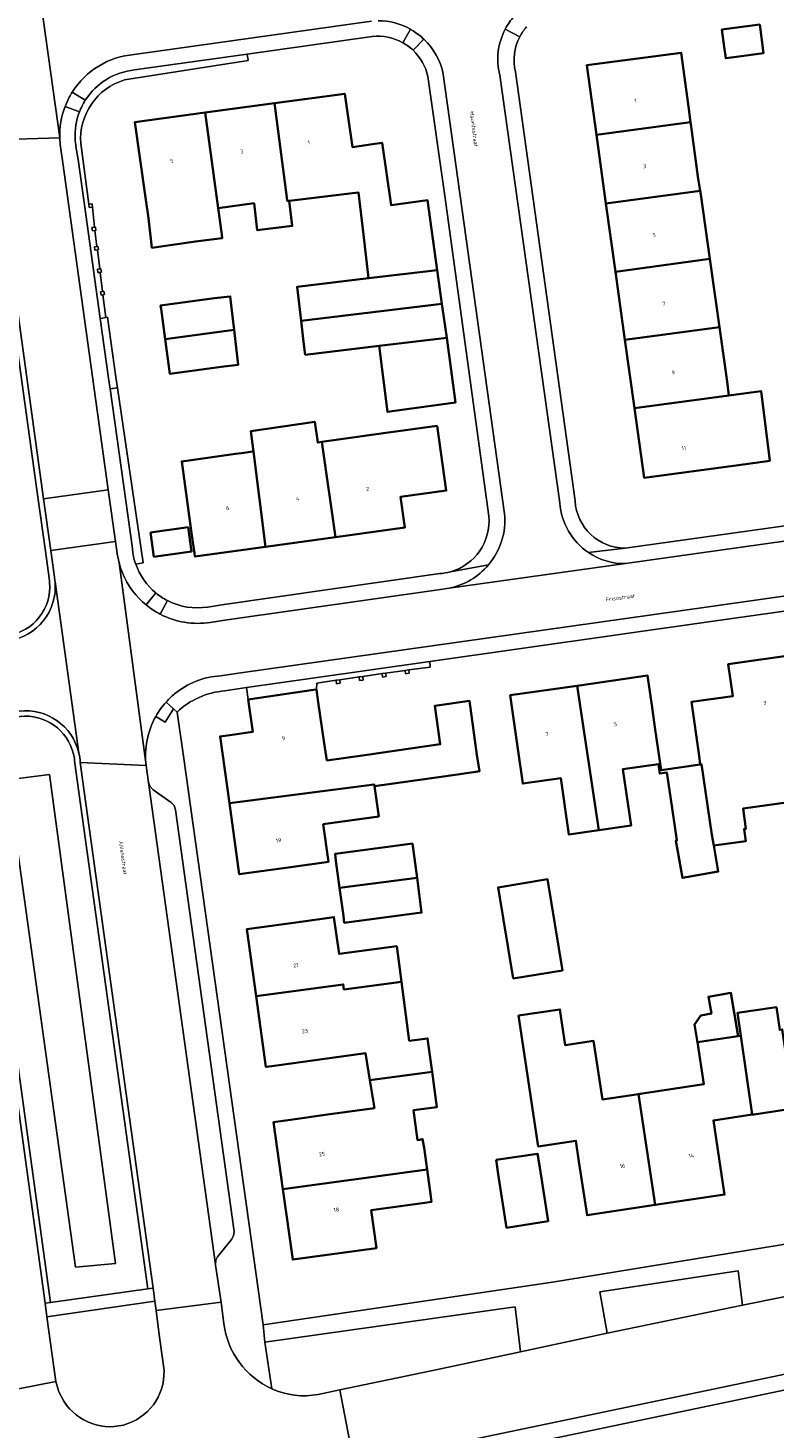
# Model space of a CAD drawing. Header units: metres. Extents: x 201541 to 204988, y 387833 to 394342.
# Tile 161 of 214: x 203416 to 203484, y 391738 to 391866. Entities that reach past the tile are written whole.
import ezdxf
from ezdxf.enums import TextEntityAlignment as Align

# ---------------------------------------------------------------- set-up
doc = ezdxf.new("R2010")
doc.units = ezdxf.units.M
doc.layers.get('Defpoints').update_dxf_attribs({"lineweight": 25})
for name, color, linetype, lineweight in [('B-WE-GR-BEPLANTING_CULTUUR_BODEMBEDEKKER-GV', 90, 'Continuous', 18), ('B-WE-GR-GROENVOORZIENING-GV', 80, 'Continuous', 18), ('B-WE-IE-TERREINAFSCHEIDING_KUNSTMATIG_MUUR-G', 90, 'IE-TERREINAFSCHEIDING-KUNSTMATIG-DICHT', 18), ('B-WE-IE-TERREINAFSCHEIDING_KUNSTMATIG_MUUR-GV', 90, 'Continuous', 18), ('B-WE-OG-BEBOUWING-GV', 7, 'Continuous', 35), ('B-WE-OG-BEBOUWING-T18', 10, 'Continuous', 18), ('B-WE-OG-TERREIN_CULTUURSCHEIDING-GV', 7, 'Continuous', 18), ('B-WE-OG-TERREIN_ERF-GV', 7, 'Continuous', 18), ('B-WE-VH-VERHARDING_ASFALT-GV', 252, 'Continuous', 18), ('B-WE-VH-VERHARDING_BETONSTRAATSTEEN-GV', 252, 'Continuous', 18), ('B-WE-VH-VERHARDING_HALFVERHARDING_GRIND-GV', 252, 'Continuous', 18), ('B-WE-VH-VERHARDING_OPEN-GV', 252, 'Continuous', 18), ('B-WE-VH-VERHARDING_TEGEL-GV', 252, 'Continuous', 18)]:
    doc.layers.add(name, color=color, linetype=linetype, lineweight=lineweight)
doc.styles.add('NLCS-ISO-M200-T18', font='NLCS-ISO.ttf', dxfattribs={"height": 0.36})
doc.linetypes.add('IE-TERREINAFSCHEIDING-KUNSTMATIG-DICHT', pattern='A,8,-1,[82,NLCS.SHX,S=0.75,R=90,X=0,Y=0],-1', length=10)

msp = doc.modelspace()

# ---------------------------------------------------------------- linework, layer by layer
at = {"layer": 'B-WE-GR-BEPLANTING_CULTUUR_BODEMBEDEKKER-GV'}
msp.add_lwpolyline([(203468.987, 391746.275), (203481.412, 391748.84), (203481.023, 391752.003), (203468.299, 391750.083)], close=True, dxfattribs=at)
for points in [[(203453.378, 391742.943), (203461.014, 391744.565), (203460.528, 391748.698), (203437.485, 391745.455), (203438.14, 391741.162)], [(203442.4, 391740.646), (203444.373, 391741.049), (203453.378, 391742.943)]]:
    msp.add_lwpolyline(points, dxfattribs=at)
msp.add_lwpolyline([(203438.14, 391741.162, 0.1586888), (203442.4, 391740.646)], format="xyb", dxfattribs=at)
at = {"layer": 'B-WE-GR-GROENVOORZIENING-GV'}
msp.add_lwpolyline([(203425.614, 391817.009), (203426.308, 391817.128), (203423.938, 391833.236), (203423.257, 391833.136), (203425.302, 391818.43)], dxfattribs=at)
for points in [[(203425.302, 391818.43, 0.021666), (203425.377, 391817.894)], [(203425.377, 391817.894, 0.037899), (203425.614, 391817.009)]]:
    msp.add_lwpolyline(points, format="xyb", dxfattribs=at)
at = {"layer": 'B-WE-IE-TERREINAFSCHEIDING_KUNSTMATIG_MUUR-G'}
for points in [[(203421.613, 391850.078), (203421.604, 391850.149), (203421.287, 391850.107)], [(203421.287, 391850.107), (203421.327, 391849.796), (203421.644, 391849.837)], [(203421.644, 391849.837), (203421.613, 391850.078)], [(203421.826, 391847.989), (203421.644, 391849.837)], [(203421.826, 391847.989), (203421.587, 391847.959)], [(203421.587, 391847.959), (203421.626, 391847.655), (203421.864, 391847.685)], [(203421.864, 391847.685), (203421.947, 391847.696), (203421.908, 391847.999), (203421.826, 391847.989)], [(203422.044, 391846.238), (203421.864, 391847.685)], [(203422.044, 391846.238), (203421.814, 391846.207)], [(203421.814, 391846.207), (203421.856, 391845.898), (203422.083, 391845.929)], [(203422.083, 391845.929), (203422.177, 391845.942), (203422.135, 391846.25), (203422.044, 391846.238)], [(203422.302, 391844.166), (203422.083, 391845.929)], [(203422.302, 391844.166), (203422.096, 391844.142)], [(203422.096, 391844.142), (203422.134, 391843.821), (203422.342, 391843.846)], [(203422.342, 391843.846), (203422.456, 391843.859), (203422.418, 391844.18), (203422.302, 391844.166)], [(203422.56, 391842.088), (203422.342, 391843.846)], [(203422.56, 391842.088), (203422.376, 391842.062)], [(203422.376, 391842.062), (203422.421, 391841.751), (203422.599, 391841.776)], [(203422.599, 391841.776), (203422.739, 391841.796), (203422.695, 391842.107), (203422.56, 391842.088)], [(203422.858, 391839.697), (203422.599, 391841.776)], [(203422.858, 391839.697), (203422.699, 391839.661)], [(203423.017, 391839.733), (203422.858, 391839.697)], [(203444.379, 391806.375), (203444.042, 391806.324)], [(203444.042, 391806.324), (203444.091, 391805.999), (203444.428, 391806.049), (203444.379, 391806.375)], [(203446.49, 391806.672), (203446.161, 391806.633)], [(203446.161, 391806.633), (203446.201, 391806.306), (203446.53, 391806.345), (203446.49, 391806.672)], [(203448.265, 391806.934), (203448.315, 391806.608), (203448.646, 391806.658), (203448.597, 391806.984)], [(203448.597, 391806.984), (203448.265, 391806.934)], [(203450.718, 391807.294), (203450.382, 391807.233)], [(203450.382, 391807.233), (203450.44, 391806.909), (203450.777, 391806.97), (203450.718, 391807.294)]]:
    msp.add_lwpolyline(points, dxfattribs=at)
at = {"layer": 'B-WE-IE-TERREINAFSCHEIDING_KUNSTMATIG_MUUR-GV'}
for points in [[(203421.287, 391850.107), (203421.327, 391849.796), (203421.644, 391849.837), (203421.613, 391850.078), (203421.604, 391850.149)], [(203421.864, 391847.685), (203421.947, 391847.696), (203421.908, 391847.999), (203421.826, 391847.989), (203421.587, 391847.959), (203421.626, 391847.655)], [(203422.083, 391845.929), (203422.177, 391845.942), (203422.135, 391846.25), (203422.044, 391846.238), (203421.814, 391846.207), (203421.856, 391845.898)], [(203422.096, 391844.142), (203422.134, 391843.821), (203422.342, 391843.846), (203422.456, 391843.859), (203422.418, 391844.18), (203422.302, 391844.166)], [(203422.56, 391842.088), (203422.376, 391842.062), (203422.421, 391841.751), (203422.599, 391841.776), (203422.739, 391841.796), (203422.695, 391842.107)], [(203444.379, 391806.375), (203444.042, 391806.324), (203444.091, 391805.999), (203444.428, 391806.049)], [(203446.161, 391806.633), (203446.201, 391806.306), (203446.53, 391806.345), (203446.49, 391806.672)], [(203448.265, 391806.934), (203448.315, 391806.608), (203448.646, 391806.658), (203448.597, 391806.984)], [(203450.718, 391807.294), (203450.382, 391807.233), (203450.44, 391806.909), (203450.777, 391806.97)]]:
    msp.add_lwpolyline(points, close=True, dxfattribs=at)
at = {"layer": 'B-WE-OG-BEBOUWING-GV'}
for points in [[(203483.009, 391866.639), (203479.52, 391866.168), (203479.734, 391864.583), (203479.875, 391863.537), (203480.397, 391863.608), (203483.363, 391864.008)], [(203476.652, 391857.645), (203476.448, 391859.095), (203475.788, 391864.051), (203467.09, 391862.892), (203467.981, 391856.483)], [(203453.348, 391844.058), (203452.455, 391850.482), (203449.098, 391850.018), (203448.288, 391855.748), (203447.394, 391855.622), (203445.539, 391855.36), (203445.087, 391858.559), (203444.844, 391860.277), (203438.381, 391859.406), (203439.501, 391850.724), (203439.544, 391850.409), (203439.737, 391850.432), (203440.003, 391850.464), (203445.54, 391851.128), (203446.089, 391851.194), (203446.552, 391847.331), (203447.036, 391843.3)], [(203438.381, 391859.406), (203432.014, 391858.547), (203433.208, 391849.756), (203436.5, 391850.204), (203436.797, 391847.724), (203440.015, 391848.11), (203439.737, 391850.432), (203439.544, 391850.409), (203439.501, 391850.724)], [(203432.014, 391858.547), (203425.534, 391857.674), (203426.508, 391850.74), (203426.776, 391848.836), (203427.1, 391846.104), (203431.106, 391846.697), (203433.578, 391846.996), (203433.537, 391847.334), (203433.208, 391849.756)], [(203468.857, 391850.185), (203477.53, 391851.356), (203477.327, 391852.666), (203476.705, 391857.267), (203476.652, 391857.645), (203467.981, 391856.483)], [(203477.53, 391851.356), (203468.857, 391850.185), (203469.731, 391843.895), (203478.416, 391845.078), (203477.582, 391851.02)], [(203479.298, 391838.8), (203478.416, 391845.078), (203469.731, 391843.895), (203470.602, 391837.635)], [(203440.829, 391839.387), (203453.781, 391840.941), (203453.348, 391844.058), (203447.036, 391843.3), (203440.454, 391842.51)], [(203432.86, 391841.471), (203427.904, 391840.806), (203427.945, 391840.499), (203428.32, 391837.707), (203434.653, 391838.569), (203434.571, 391839.285), (203434.304, 391841.635)], [(203453.781, 391840.941), (203440.829, 391839.387), (203441.059, 391837.468), (203441.203, 391836.263), (203447.995, 391837.078), (203454.213, 391837.824)], [(203428.32, 391837.707), (203428.749, 391834.512), (203433.704, 391835.176), (203435.022, 391835.326), (203434.871, 391836.649), (203434.653, 391838.569)], [(203471.475, 391831.355), (203480.178, 391832.533), (203479.998, 391833.814), (203479.298, 391838.8), (203470.602, 391837.635)], [(203454.213, 391837.824), (203447.995, 391837.078), (203448.769, 391831.009), (203450.087, 391831.193), (203455.039, 391831.882)], [(203471.475, 391831.355), (203472.366, 391824.947), (203481.053, 391826.123), (203483.938, 391826.514), (203483.131, 391832.932), (203480.178, 391832.533)], [(203443.984, 391819.49), (203442.736, 391828.248), (203442.354, 391828.195), (203442.076, 391830.104), (203436.202, 391829.25), (203436.442, 391827.368), (203437.558, 391818.603)], [(203453.344, 391829.728), (203448.392, 391829.039), (203442.736, 391828.248), (203443.984, 391819.49), (203450.357, 391820.37), (203449.966, 391823.186), (203454.171, 391823.774)], [(203430.788, 391819.65), (203431.015, 391818.008), (203431.057, 391817.706), (203437.558, 391818.603), (203436.442, 391827.368), (203436.373, 391827.358), (203435.351, 391827.215), (203434.798, 391827.138), (203430.054, 391826.481), (203429.845, 391826.452)], [(203430.444, 391820.395), (203426.977, 391819.916), (203427.284, 391817.687), (203430.751, 391818.166)], [(203477.539, 391798.584), (203477.66, 391798.601), (203478.588, 391792.119), (203478.609, 391792.123), (203478.782, 391791.123), (203481.714, 391791.523), (203481.562, 391792.642), (203481.742, 391792.666), (203481.486, 391794.539), (203488.315, 391795.472), (203488.87, 391795.547), (203486.564, 391808.728), (203480.104, 391807.811), (203480.537, 391804.875), (203476.719, 391804.329), (203477.428, 391799.369)], [(203478.609, 391792.123), (203478.588, 391792.119), (203477.66, 391798.601), (203477.539, 391798.584), (203473.937, 391798.069), (203473.404, 391801.801), (203473.114, 391803.829), (203472.696, 391806.751), (203466.23, 391805.826), (203468.21, 391792.531), (203471.168, 391792.964), (203470.864, 391795.035), (203470.409, 391798.143), (203473.683, 391798.623), (203473.812, 391797.74), (203474.477, 391797.837), (203474.803, 391795.612), (203475.388, 391791.616), (203475.303, 391791.601), (203475.902, 391788.149), (203479.199, 391788.721), (203478.782, 391791.123)], [(203457.002, 391799.477), (203456.316, 391804.43), (203453.13, 391803.989), (203453.621, 391800.44), (203446.678, 391799.446), (203443.196, 391798.948), (203442.961, 391800.534), (203442.403, 391804.301), (203442.228, 391805.48), (203441.954, 391805.439), (203435.963, 391804.552), (203436.4, 391801.593), (203434.275, 391801.288), (203433.379, 391801.159), (203434.228, 391795.027), (203447.544, 391796.747), (203447.569, 391796.574), (203454.142, 391797.515), (203456.885, 391797.907), (203457.231, 391797.957)], [(203466.23, 391805.826), (203460.042, 391804.94), (203460.747, 391800.011), (203461.203, 391796.822), (203464.7, 391797.334), (203465.462, 391792.129), (203468.21, 391792.531)], [(203440.083, 391789.167), (203443.333, 391789.617), (203442.854, 391793.082), (203447.963, 391793.809), (203447.569, 391796.574), (203447.544, 391796.747), (203434.228, 391795.027), (203435.134, 391788.482)], [(203444.367, 391787.238), (203451.486, 391788.141), (203451.062, 391791.304), (203448.333, 391790.938), (203443.95, 391790.35), (203444.034, 391789.726)], [(203451.486, 391788.141), (203444.367, 391787.238), (203444.712, 391784.669), (203444.798, 391784.026), (203451.912, 391784.96)], [(203460.331, 391778.888), (203464.874, 391779.639), (203463.488, 391788.019), (203458.946, 391787.268)], [(203436.691, 391777.276), (203444.704, 391778.353), (203444.767, 391777.896), (203450.056, 391778.597), (203449.622, 391781.866), (203444.315, 391781.161), (203443.848, 391784.537), (203440.785, 391784.116), (203435.842, 391783.435)], [(203447.15, 391769.542), (203452.868, 391770.312), (203452.553, 391772.693), (203452.461, 391773.384), (203450.778, 391773.161), (203450.056, 391778.597), (203444.767, 391777.896), (203444.704, 391778.353), (203436.691, 391777.276), (203437.589, 391770.759), (203438.129, 391770.833), (203442.542, 391771.44), (203446.748, 391772.018)], [(203481.038, 391773.599), (203480.349, 391777.57), (203478.289, 391777.213), (203478.557, 391775.666), (203477.581, 391775.496), (203476.995, 391774.664), (203477.251, 391773.187), (203477.274, 391773.035)], [(203466.384, 391762.069), (203467.123, 391757.124), (203473.391, 391758.061), (203471.85, 391768.267), (203468.536, 391767.77), (203467.73, 391773.148), (203465.125, 391772.757), (203464.631, 391776.049), (203460.831, 391775.478), (203462.639, 391763.451), (203466.1, 391763.967)], [(203486.167, 391765.021), (203486.913, 391760.077), (203493.368, 391761.051), (203491.902, 391771.247), (203491.608, 391771.203), (203485.668, 391770.313), (203485.085, 391774.206), (203484.844, 391774.17), (203484.54, 391776.249), (203480.957, 391775.725), (203481.263, 391773.633), (203482.325, 391766.375), (203482.482, 391766.399), (203485.882, 391766.908)], [(203471.85, 391768.267), (203473.391, 391758.061), (203479.774, 391759.016), (203479.743, 391759.223), (203479.034, 391763.961), (203478.752, 391765.84), (203482.325, 391766.375), (203481.263, 391773.633), (203481.038, 391773.599), (203477.274, 391773.035), (203477.854, 391769.167), (203471.998, 391768.289)], [(203439.157, 391759.531), (203452.415, 391761.313), (203452.352, 391761.77), (203452.14, 391763.313), (203451.997, 391764.121), (203451.516, 391764.036), (203451.153, 391766.772), (203453.3, 391767.056), (203452.868, 391770.312), (203447.15, 391769.542), (203447.567, 391766.98), (203443.252, 391766.38), (203440.072, 391765.937), (203438.3, 391765.691)], [(203458.753, 391762.205), (203458.955, 391760.908), (203459.725, 391755.967), (203463.545, 391756.563), (203462.775, 391761.503), (203462.575, 391762.779)], [(203452.415, 391761.313), (203439.157, 391759.531), (203440.059, 391753.041), (203447.756, 391754.1), (203447.274, 391757.597), (203452.198, 391758.274), (203452.822, 391758.36), (203452.754, 391758.853)]]:
    msp.add_lwpolyline(points, close=True, dxfattribs=at)
at = {"layer": 'B-WE-OG-TERREIN_CULTUURSCHEIDING-GV'}
for points in [[(203417.645, 391815.722), (203417.301, 391818.201), (203416.641, 391822.955), (203412.055, 391855.98)], [(203412.055, 391855.98), (203416.641, 391822.955), (203417.301, 391818.201), (203417.645, 391815.722)], [(203418.139, 391815.801), (203417.796, 391818.27), (203417.136, 391823.024), (203412.553, 391856.029)], [(203417.769, 391749.086), (203426.718, 391750.34), (203420.237, 391797.126), (203420.007, 391798.7)], [(203420.007, 391798.7), (203420.237, 391797.126), (203426.718, 391750.34), (203427.213, 391750.409), (203420.732, 391797.196), (203420.505, 391798.748)], [(203410.498, 391797.936), (203411.144, 391793.49), (203417.274, 391749.018), (203417.769, 391749.086), (203411.639, 391793.56), (203410.994, 391797.999)], [(203410.994, 391797.999), (203411.639, 391793.56), (203417.769, 391749.086)], [(203428.181, 391743.254), (203427.747, 391746.36), (203427.496, 391748.348), (203427.377, 391749.223), (203417.427, 391747.778), (203418.267, 391741.826)], [(203418.267, 391741.826), (203418.546, 391740.885), (203419.003, 391740.016)]]:
    msp.add_lwpolyline(points, dxfattribs=at)
for points in [[(203408.303, 391813.989, 0.9543049), (203418.196, 391815.38)], [(203408.794, 391814.084, 0.9546382), (203417.698, 391815.334)], [(203417.698, 391815.334, -0.9546382), (203408.794, 391814.084)], [(203417.698, 391815.334, 0.0234623), (203417.645, 391815.722)], [(203417.645, 391815.722, -0.0234623), (203417.698, 391815.334)], [(203418.196, 391815.38, 0.0213087), (203418.139, 391815.801)], [(203420.383, 391799.629, 0.8968475), (203410.466, 391798.453)], [(203419.896, 391799.517, 0.8965478), (203410.966, 391798.459)], [(203410.966, 391798.459, -0.8965478), (203419.896, 391799.517)], [(203420.007, 391798.7, 0.0452832), (203419.896, 391799.517)], [(203419.896, 391799.517, -0.0452832), (203420.007, 391798.7)], [(203420.505, 391798.748, 0.0430924), (203420.383, 391799.629)], [(203419.003, 391740.016, 0.8025465), (203428.181, 391743.254)]]:
    msp.add_lwpolyline(points, format="xyb", dxfattribs=at)
for points in [[(203420.074, 391752.349), (203423.742, 391752.668), (203417.682, 391797.646), (203413.854, 391797.168)], [(203420.074, 391752.349), (203413.854, 391797.168), (203417.682, 391797.646), (203423.742, 391752.668)]]:
    msp.add_lwpolyline(points, close=True, dxfattribs=at)
at = {"layer": 'B-WE-OG-TERREIN_ERF-GV'}
for points in [[(203447.352, 391865.533), (203435.854, 391863.915), (203435.963, 391863.329), (203424.574, 391861.541)], [(203458.1, 391821.415), (203454.043, 391850.876), (203452.481, 391861.85)], [(203460.534, 391862.286), (203466.031, 391822.835)], [(203420.555, 391855.695), (203421.287, 391850.107), (203421.604, 391850.149), (203421.613, 391850.078)], [(203421.613, 391850.078), (203421.644, 391849.837), (203421.826, 391847.989), (203421.908, 391847.999), (203421.947, 391847.696), (203421.864, 391847.685), (203422.044, 391846.238), (203422.135, 391846.25), (203422.177, 391845.942), (203422.083, 391845.929), (203422.302, 391844.166), (203422.418, 391844.18), (203422.456, 391843.859), (203422.342, 391843.846), (203422.56, 391842.088), (203422.695, 391842.107), (203422.739, 391841.796), (203422.599, 391841.776), (203422.858, 391839.697), (203423.017, 391839.733), (203423.794, 391834.215), (203423.938, 391833.236), (203426.308, 391817.128), (203425.614, 391817.009)], [(203470.634, 391818.473), (203493.651, 391821.699)], [(203516.635, 391817.089), (203478.307, 391811.687), (203452.651, 391808.057), (203452.698, 391807.522), (203450.718, 391807.294), (203450.777, 391806.97), (203450.44, 391806.909), (203450.382, 391807.233), (203448.597, 391806.984), (203448.646, 391806.658), (203448.315, 391806.608), (203448.265, 391806.934), (203446.49, 391806.672), (203446.53, 391806.345), (203446.201, 391806.306), (203446.161, 391806.633), (203444.379, 391806.375), (203444.428, 391806.049), (203444.091, 391805.999), (203444.042, 391806.324), (203442.257, 391806.07), (203442.228, 391805.48), (203442.403, 391804.301), (203442.961, 391800.534), (203443.196, 391798.948), (203446.678, 391799.446), (203453.621, 391800.44), (203453.13, 391803.989), (203456.316, 391804.43), (203457.002, 391799.477), (203457.231, 391797.957), (203456.885, 391797.907), (203454.142, 391797.515), (203447.569, 391796.574), (203447.963, 391793.809), (203442.854, 391793.082), (203443.333, 391789.617), (203440.083, 391789.167), (203435.134, 391788.482), (203434.228, 391795.027), (203433.379, 391801.159), (203434.275, 391801.288), (203436.4, 391801.593), (203435.963, 391804.552), (203435.797, 391805.673), (203433.804, 391805.349)], [(203432.248, 391813.064), (203433.536, 391813.266), (203453.59, 391816.131)], [(203488.315, 391795.472), (203481.486, 391794.539), (203481.742, 391792.666), (203481.562, 391792.642), (203481.714, 391791.523), (203478.782, 391791.123), (203479.199, 391788.721), (203475.902, 391788.149), (203475.303, 391791.601), (203475.388, 391791.616), (203474.803, 391795.612), (203474.477, 391797.837), (203473.812, 391797.74), (203473.683, 391798.623), (203470.409, 391798.143), (203470.864, 391795.035), (203471.168, 391792.964), (203468.21, 391792.531), (203465.462, 391792.129), (203464.7, 391797.334), (203461.203, 391796.822), (203460.747, 391800.011), (203460.042, 391804.94), (203466.23, 391805.826), (203472.696, 391806.751), (203473.114, 391803.829), (203473.404, 391801.801), (203473.937, 391798.069), (203477.539, 391798.584), (203477.428, 391799.369), (203476.719, 391804.329), (203480.537, 391804.875), (203480.104, 391807.811), (203486.564, 391808.728)], [(203429.416, 391803.404), (203429.999, 391799.345), (203437.346, 391747.034), (203463.95, 391750.968), (203527.455, 391761.315)], [(203485.882, 391766.908), (203482.482, 391766.399), (203482.325, 391766.375), (203478.752, 391765.84), (203479.034, 391763.961), (203479.743, 391759.223), (203479.774, 391759.016), (203473.391, 391758.061), (203467.123, 391757.124), (203466.384, 391762.069), (203466.1, 391763.967), (203462.639, 391763.451), (203460.831, 391775.478), (203464.631, 391776.049), (203465.125, 391772.757), (203467.73, 391773.148), (203468.536, 391767.77), (203471.85, 391768.267), (203471.998, 391768.289), (203477.854, 391769.167), (203477.274, 391773.035), (203477.251, 391773.187), (203476.995, 391774.664), (203477.581, 391775.496), (203478.557, 391775.666), (203478.289, 391777.213), (203480.349, 391777.57), (203481.038, 391773.599), (203481.263, 391773.633), (203480.957, 391775.725), (203484.54, 391776.249)], [(203492.398, 391742.544), (203455.398, 391734.782), (203444, 391732.425), (203439.67, 391730.059), (203438.122, 391725.622), (203441.691, 391699.587), (203441.828, 391698.634), (203444.264, 391697.008), (203447.151, 391675.79), (203457.367, 391601.887), (203457.823, 391598.944), (203458.27, 391596.001), (203458.001, 391595.938), (203458.41, 391593.882), (203458.721, 391593.939)]]:
    msp.add_lwpolyline(points, dxfattribs=at)
for points in [[(203450.188, 391864.968, 0.1583586), (203447.352, 391865.533)], [(203460.94, 391865.516, 0.1814372), (203460.534, 391862.286)], [(203461.557, 391866.416, 0.0594076), (203460.94, 391865.516)], [(203451.136, 391864.267, 0.0629413), (203450.188, 391864.968)], [(203452.481, 391861.85, 0.1509937), (203451.136, 391864.267)], [(203424.574, 391861.541, 0.3499076), (203420.555, 391855.695)], [(203466.031, 391822.835, 0.3992216), (203470.634, 391818.473)], [(203454.577, 391816.308, 0.3578053), (203458.1, 391821.415)], [(203425.614, 391817.009, 0.1371958), (203427.47, 391814.354)], [(203453.59, 391816.131, 0.0516461), (203454.577, 391816.308)], [(203427.47, 391814.354, 0.052401), (203428.528, 391813.657)], [(203428.528, 391813.657, 0.1605187), (203432.248, 391813.064)], [(203433.804, 391805.349, 0.1695502), (203429.416, 391803.404)]]:
    msp.add_lwpolyline(points, format="xyb", dxfattribs=at)
for points in [[(203479.52, 391866.168), (203483.009, 391866.639), (203483.363, 391864.008), (203480.397, 391863.608), (203479.875, 391863.537), (203479.734, 391864.583)], [(203468.857, 391850.185), (203467.981, 391856.483), (203467.09, 391862.892), (203475.788, 391864.051), (203476.448, 391859.095), (203476.652, 391857.645), (203476.705, 391857.267), (203477.327, 391852.666), (203477.53, 391851.356), (203477.582, 391851.02), (203478.416, 391845.078), (203479.298, 391838.8), (203479.998, 391833.814), (203480.178, 391832.533), (203483.131, 391832.932), (203483.938, 391826.514), (203481.053, 391826.123), (203472.366, 391824.947), (203471.475, 391831.355), (203470.602, 391837.635), (203469.731, 391843.895)], [(203433.208, 391849.756), (203433.537, 391847.334), (203433.578, 391846.996), (203431.106, 391846.697), (203427.1, 391846.104), (203426.776, 391848.836), (203426.508, 391850.74), (203425.534, 391857.674), (203432.014, 391858.547), (203438.381, 391859.406), (203444.844, 391860.277), (203445.087, 391858.559), (203445.539, 391855.36), (203447.394, 391855.622), (203448.288, 391855.748), (203449.098, 391850.018), (203452.455, 391850.482), (203453.348, 391844.058), (203453.781, 391840.941), (203454.213, 391837.824), (203455.039, 391831.882), (203450.087, 391831.193), (203448.769, 391831.009), (203447.995, 391837.078), (203441.203, 391836.263), (203441.059, 391837.468), (203440.829, 391839.387), (203440.454, 391842.51), (203447.036, 391843.3), (203446.552, 391847.331), (203446.089, 391851.194), (203445.54, 391851.128), (203440.003, 391850.464), (203439.737, 391850.432), (203440.015, 391848.11), (203436.797, 391847.724), (203436.5, 391850.204)], [(203434.871, 391836.649), (203435.022, 391835.326), (203433.704, 391835.176), (203428.749, 391834.512), (203428.32, 391837.707), (203427.945, 391840.499), (203427.904, 391840.806), (203432.86, 391841.471), (203434.304, 391841.635), (203434.571, 391839.285), (203434.653, 391838.569)], [(203431.015, 391818.008), (203430.788, 391819.65), (203429.845, 391826.452), (203430.054, 391826.481), (203434.798, 391827.138), (203435.351, 391827.215), (203436.373, 391827.358), (203436.442, 391827.368), (203436.202, 391829.25), (203442.076, 391830.104), (203442.354, 391828.195), (203442.736, 391828.248), (203448.392, 391829.039), (203453.344, 391829.728), (203454.171, 391823.774), (203449.966, 391823.186), (203450.357, 391820.37), (203443.984, 391819.49), (203437.558, 391818.603), (203431.057, 391817.706)], [(203426.977, 391819.916), (203430.444, 391820.395), (203430.751, 391818.166), (203427.284, 391817.687)], [(203444.798, 391784.026), (203444.712, 391784.669), (203444.367, 391787.238), (203444.034, 391789.726), (203443.95, 391790.35), (203448.333, 391790.938), (203451.062, 391791.304), (203451.486, 391788.141), (203451.912, 391784.96)], [(203460.331, 391778.888), (203458.946, 391787.268), (203463.488, 391788.019), (203464.874, 391779.639)], [(203452.553, 391772.693), (203452.868, 391770.312), (203453.3, 391767.056), (203451.153, 391766.772), (203451.516, 391764.036), (203451.997, 391764.121), (203452.14, 391763.313), (203452.352, 391761.77), (203452.415, 391761.313), (203452.754, 391758.853), (203452.822, 391758.36), (203452.198, 391758.274), (203447.274, 391757.597), (203447.756, 391754.1), (203440.059, 391753.041), (203439.157, 391759.531), (203438.3, 391765.691), (203440.072, 391765.937), (203443.252, 391766.38), (203447.567, 391766.98), (203447.15, 391769.542), (203446.748, 391772.018), (203442.542, 391771.44), (203438.129, 391770.833), (203437.589, 391770.759), (203436.691, 391777.276), (203435.842, 391783.435), (203440.785, 391784.116), (203443.848, 391784.537), (203444.315, 391781.161), (203449.622, 391781.866), (203450.056, 391778.597), (203450.778, 391773.161), (203452.461, 391773.384)], [(203462.575, 391762.779), (203462.775, 391761.503), (203463.545, 391756.563), (203459.725, 391755.967), (203458.955, 391760.908), (203458.753, 391762.205)]]:
    msp.add_lwpolyline(points, close=True, dxfattribs=at)
at = {"layer": 'B-WE-VH-VERHARDING_ASFALT-GV'}
for points in [[(203418.632, 391856.214), (203416.084, 391874.43)], [(203416.084, 391874.43), (203418.632, 391856.214)], [(203425.464, 391863.885), (203447.291, 391866.962)], [(203453.898, 391862.085), (203455.833, 391848.242), (203459.544, 391821.635)], [(203464.621, 391822.637), (203459.092, 391861.986)], [(203418.632, 391856.214), (203412.553, 391856.029), (203417.136, 391823.024), (203423.093, 391823.851), (203418.918, 391853.931), (203418.702, 391855.395)], [(203412.553, 391856.029), (203418.632, 391856.214)], [(203498.326, 391820.962), (203470.654, 391817.051), (203454.432, 391814.788)], [(203423.878, 391818.228), (203423.757, 391819.097), (203417.796, 391818.27), (203418.139, 391815.801)], [(203433.413, 391806.739), (203435.292, 391807.019), (203478.284, 391813.074), (203516.486, 391818.5)], [(203420.505, 391798.748), (203426.578, 391798.479), (203424.084, 391817.123)], [(203424.084, 391817.123), (203426.578, 391798.479)], [(203454.432, 391814.788), (203470.654, 391817.051)], [(203420.383, 391799.629), (203418.196, 391815.38)], [(203418.196, 391815.38), (203420.383, 391799.629)], [(203453.654, 391814.679), (203433.812, 391811.868), (203432.465, 391811.65)], [(203412.053, 391754.988), (203413.081, 391740.826), (203418.267, 391741.826), (203417.427, 391747.778), (203417.274, 391749.018), (203411.144, 391793.49), (203410.498, 391797.936)], [(203542.3, 391759.52), (203539.192, 391759.463), (203535.491, 391759.325), (203531.8, 391759.013), (203528.129, 391758.526), (203524.493, 391757.87), (203524.486, 391757.868), (203523.993, 391757.75), (203523.536, 391757.601), (203508.235, 391754.427), (203501.028, 391752.92), (203488.729, 391750.32), (203481.412, 391748.84), (203468.987, 391746.275), (203461.014, 391744.565), (203453.378, 391742.943), (203444.373, 391741.049), (203445.694, 391734.206), (203455.27, 391736.21), (203492.226, 391743.95), (203510.79, 391747.836)]]:
    msp.add_lwpolyline(points, dxfattribs=at)
for points in [[(203447.908, 391866.99, -0.1269429), (203450.881, 391866.205)], [(203459.607, 391866.225, -0.0618834), (203460.447, 391867.421)], [(203450.881, 391866.205, -0.0141353), (203451.122, 391866.063)], [(203451.122, 391866.063, -0.0516576), (203452.117, 391865.293)], [(203459.092, 391861.986, -0.1861215), (203459.607, 391866.225)], [(203452.117, 391865.293, -0.1525026), (203453.898, 391862.085)], [(203419.78, 391860.428, -0.2349578), (203425.464, 391863.885)], [(203419.505, 391859.953, -0.0187552), (203419.78, 391860.428)], [(203418.632, 391856.214, -0.0992466), (203419.117, 391859.099)], [(203419.117, 391859.099, -0.0324688), (203419.505, 391859.953)], [(203418.702, 391855.395, -0.0273935), (203418.632, 391856.214)], [(203459.544, 391821.635, -0.2003149), (203458.051, 391816.928)], [(203467.269, 391818.065, -0.2319049), (203464.621, 391822.637)], [(203424.084, 391817.123, -0.0381999), (203423.878, 391818.228)], [(203470.654, 391817.051, -0.1504659), (203467.269, 391818.065)], [(203425.944, 391813.832, -0.1284933), (203424.084, 391817.123)], [(203458.051, 391816.928, -0.1686833), (203454.432, 391814.788)], [(203418.196, 391815.38, -0.9543049), (203408.303, 391813.989)], [(203418.139, 391815.801, -0.0213087), (203418.196, 391815.38)], [(203454.432, 391814.788, -0.0311633), (203453.654, 391814.679)], [(203426.569, 391813.257, -0.0282843), (203425.944, 391813.832)], [(203427.877, 391812.397, -0.0524407), (203426.569, 391813.257)], [(203432.465, 391811.65, -0.1595353), (203427.877, 391812.397)], [(203429.178, 391805.064, -0.15898), (203433.413, 391806.739)], [(203428.4, 391804.317, -0.0373749), (203429.178, 391805.064)], [(203427.458, 391803.001, -0.0548774), (203428.4, 391804.317)], [(203410.466, 391798.453, -0.8968475), (203420.383, 391799.629)], [(203426.578, 391798.479, -0.1609967), (203427.458, 391803.001)], [(203420.383, 391799.629, -0.0430924), (203420.505, 391798.748)]]:
    msp.add_lwpolyline(points, format="xyb", dxfattribs=at)
msp.add_lwpolyline([(203432.938, 391752.602), (203426.799, 391796.932), (203426.578, 391798.479), (203420.505, 391798.748), (203420.732, 391797.196), (203427.213, 391750.409), (203427.377, 391749.223), (203427.496, 391748.348), (203433.473, 391749.122), (203432.947, 391752.539)], close=True, dxfattribs=at)
at = {"layer": 'B-WE-VH-VERHARDING_BETONSTRAATSTEEN-GV'}
for points in [[(203460.447, 391867.421, 0.0618834), (203459.607, 391866.225)], [(203451.122, 391866.063, 0.0141353), (203450.881, 391866.205)], [(203452.117, 391865.293, 0.0516576), (203451.122, 391866.063)], [(203460.94, 391865.516, -0.0594076), (203461.557, 391866.416)], [(203450.188, 391864.968, -0.0629413), (203451.136, 391864.267)], [(203419.78, 391860.428, 0.0187552), (203419.505, 391859.953)], [(203419.505, 391859.953, 0.0324688), (203419.117, 391859.099)], [(203420.434, 391858.598, -0.0493512), (203420.975, 391859.675)], [(203428.528, 391813.657, -0.052401), (203427.47, 391814.354)], [(203426.569, 391813.257, 0.0524407), (203427.877, 391812.397)], [(203428.4, 391804.317, 0.0548774), (203427.458, 391803.001)], [(203438.14, 391741.162, -0.2616885), (203433.722, 391747.141)], [(203428.181, 391743.254, -0.8025465), (203419.003, 391740.016)], [(203442.4, 391740.646, -0.1586888), (203438.14, 391741.162)]]:
    msp.add_lwpolyline(points, format="xyb", dxfattribs=at)
for points in [[(203450.881, 391866.205), (203450.188, 391864.968)], [(203459.607, 391866.225), (203460.94, 391865.516)], [(203451.136, 391864.267), (203452.117, 391865.293)], [(203420.975, 391859.675), (203419.78, 391860.428)], [(203419.117, 391859.099), (203420.434, 391858.598)], [(203427.47, 391814.354), (203426.569, 391813.257)], [(203427.877, 391812.397), (203428.528, 391813.657)], [(203427.458, 391803.001), (203428.334, 391802.467), (203429.074, 391803.711)], [(203429.074, 391803.711), (203428.4, 391804.317)], [(203433.722, 391747.141), (203433.473, 391749.122), (203427.496, 391748.348), (203427.747, 391746.36), (203428.181, 391743.254)], [(203419.003, 391740.016), (203418.546, 391740.885), (203418.267, 391741.826), (203413.081, 391740.826), (203413.792, 391739.969), (203414.32, 391738.99)], [(203443.756, 391733.81), (203445.694, 391734.206), (203444.373, 391741.049), (203442.4, 391740.646)]]:
    msp.add_lwpolyline(points, dxfattribs=at)
for points in [[(203423.757, 391819.097), (203423.093, 391823.851), (203417.136, 391823.024), (203417.796, 391818.27)], [(203427.211, 391796.243), (203426.943, 391796.55), (203426.799, 391796.932), (203432.938, 391752.602), (203432.971, 391752.973), (203433.143, 391753.304), (203434.428, 391754.875), (203434.599, 391755.233), (203434.665, 391755.625), (203429.258, 391794.421), (203429.14, 391794.803), (203428.866, 391795.096)]]:
    msp.add_lwpolyline(points, close=True, dxfattribs=at)
at = {"layer": 'B-WE-VH-VERHARDING_HALFVERHARDING_GRIND-GV'}
msp.add_lwpolyline([(203442.257, 391806.07), (203444.042, 391806.324), (203444.379, 391806.375), (203446.161, 391806.633), (203446.49, 391806.672), (203448.265, 391806.934), (203448.597, 391806.984), (203450.382, 391807.233), (203450.718, 391807.294), (203452.698, 391807.522), (203452.651, 391808.057), (203441.876, 391806.533), (203435.797, 391805.673), (203435.963, 391804.552), (203441.954, 391805.439), (203442.228, 391805.48)], close=True, dxfattribs=at)
at = {"layer": 'B-WE-VH-VERHARDING_OPEN-GV'}
msp.add_lwpolyline([(203423.017, 391839.733), (203422.858, 391839.697), (203422.699, 391839.661), (203422.357, 391839.61), (203423.121, 391834.117), (203423.257, 391833.136), (203423.938, 391833.236), (203423.794, 391834.215)], close=True, dxfattribs=at)
at = {"layer": 'B-WE-VH-VERHARDING_TEGEL-GV'}
for points in [[(203447.291, 391866.962), (203425.464, 391863.885)], [(203425.501, 391862.459), (203435.854, 391863.915), (203447.352, 391865.533)], [(203450.188, 391864.968), (203450.881, 391866.205)], [(203460.94, 391865.516), (203459.607, 391866.225)], [(203452.117, 391865.293), (203451.136, 391864.267)], [(203424.574, 391861.541), (203435.963, 391863.329), (203435.854, 391863.915), (203425.501, 391862.459)], [(203452.481, 391861.85), (203454.043, 391850.876), (203458.1, 391821.415)], [(203455.833, 391848.242), (203453.898, 391862.085)], [(203459.092, 391861.986), (203464.621, 391822.637)], [(203466.031, 391822.835), (203460.534, 391862.286)], [(203419.78, 391860.428), (203420.975, 391859.675)], [(203420.434, 391858.598), (203419.117, 391859.099)], [(203418.702, 391855.395), (203418.918, 391853.931), (203423.093, 391823.851)], [(203420.119, 391855.417), (203420.325, 391854.223), (203420.904, 391850.062), (203422.357, 391839.61), (203422.699, 391839.661), (203422.858, 391839.697), (203422.599, 391841.776), (203422.421, 391841.751), (203422.376, 391842.062), (203422.56, 391842.088), (203422.342, 391843.846), (203422.134, 391843.821), (203422.096, 391844.142), (203422.302, 391844.166), (203422.083, 391845.929), (203421.856, 391845.898), (203421.814, 391846.207), (203422.044, 391846.238), (203421.864, 391847.685), (203421.626, 391847.655), (203421.587, 391847.959), (203421.826, 391847.989), (203421.644, 391849.837), (203421.327, 391849.796), (203421.287, 391850.107), (203420.555, 391855.695)], [(203425.302, 391818.43), (203423.257, 391833.136), (203423.121, 391834.117), (203422.357, 391839.61), (203420.904, 391850.062), (203420.325, 391854.223), (203420.119, 391855.417)], [(203459.544, 391821.635), (203455.833, 391848.242)], [(203516.002, 391824.887), (203498.125, 391822.414), (203494.887, 391822.05), (203493.627, 391821.911), (203493.651, 391821.699), (203470.634, 391818.473), (203467.269, 391818.065)], [(203423.093, 391823.851), (203423.757, 391819.097), (203423.878, 391818.228)], [(203470.654, 391817.051), (203498.326, 391820.962), (203516.131, 391823.462)], [(203516.486, 391818.5), (203478.284, 391813.074), (203435.292, 391807.019), (203433.413, 391806.739)], [(203467.269, 391818.065), (203470.634, 391818.473)], [(203441.876, 391806.533), (203452.651, 391808.057), (203478.307, 391811.687), (203516.635, 391817.089)], [(203458.051, 391816.928), (203454.577, 391816.308)], [(203454.577, 391816.308), (203458.051, 391816.928)], [(203453.59, 391816.131), (203433.536, 391813.266), (203432.248, 391813.064)], [(203426.569, 391813.257), (203427.47, 391814.354)], [(203432.465, 391811.65), (203433.812, 391811.868), (203453.654, 391814.679)], [(203428.528, 391813.657), (203427.877, 391812.397)], [(203433.804, 391805.349), (203435.797, 391805.673), (203441.876, 391806.533)], [(203438.14, 391741.162), (203437.485, 391745.455), (203437.346, 391747.034), (203429.999, 391799.345), (203429.416, 391803.404), (203429.074, 391803.711), (203428.334, 391802.467), (203427.458, 391803.001)], [(203428.4, 391804.317), (203429.074, 391803.711), (203429.416, 391803.404)], [(203426.578, 391798.479), (203426.799, 391796.932), (203426.943, 391796.55), (203427.211, 391796.243), (203428.866, 391795.096)], [(203428.866, 391795.096), (203429.14, 391794.803), (203429.258, 391794.421), (203434.665, 391755.625), (203434.599, 391755.233), (203434.428, 391754.875), (203433.143, 391753.304), (203432.971, 391752.973), (203432.938, 391752.602), (203432.947, 391752.539), (203433.473, 391749.122), (203433.722, 391747.141)], [(203529.301, 391761.602), (203527.455, 391761.315), (203463.95, 391750.968), (203437.346, 391747.034), (203437.485, 391745.455)], [(203437.485, 391745.455), (203460.528, 391748.698), (203461.014, 391744.565), (203468.987, 391746.275), (203468.299, 391750.083), (203481.023, 391752.003), (203481.412, 391748.84), (203488.729, 391750.32), (203488.2, 391753.066), (203500.729, 391754.931), (203501.028, 391752.92), (203508.235, 391754.427), (203507.911, 391756.1), (203523.802, 391759.053), (203523.993, 391757.75), (203524.486, 391757.868), (203524.493, 391757.87)], [(203492.226, 391743.95), (203455.27, 391736.21)], [(203439.796, 391732.13), (203439.67, 391730.059), (203444, 391732.425), (203455.398, 391734.782), (203492.398, 391742.544)]]:
    msp.add_lwpolyline(points, dxfattribs=at)
for points in [[(203450.881, 391866.205, 0.1269429), (203447.908, 391866.99)], [(203447.352, 391865.533, -0.1583586), (203450.188, 391864.968)], [(203459.607, 391866.225, 0.1861215), (203459.092, 391861.986)], [(203460.534, 391862.286, -0.1814372), (203460.94, 391865.516)], [(203451.136, 391864.267, -0.1509937), (203452.481, 391861.85)], [(203453.898, 391862.085, 0.1525026), (203452.117, 391865.293)], [(203425.464, 391863.885, 0.2349578), (203419.78, 391860.428)], [(203420.555, 391855.695, -0.3499076), (203424.574, 391861.541)], [(203425.501, 391862.459, 0.2309539), (203420.975, 391859.675)], [(203420.975, 391859.675, -0.2309539), (203425.501, 391862.459)], [(203419.117, 391859.099, 0.0992466), (203418.632, 391856.214)], [(203420.975, 391859.675, 0.0493512), (203420.434, 391858.598)], [(203420.434, 391858.598, 0.1049999), (203420.042, 391856.103)], [(203420.042, 391856.103, -0.1049999), (203420.434, 391858.598)], [(203418.632, 391856.214, 0.0273935), (203418.702, 391855.395)], [(203420.042, 391856.103, 0.0279987), (203420.119, 391855.417)], [(203420.119, 391855.417, -0.0279987), (203420.042, 391856.103)], [(203458.051, 391816.928, 0.2003149), (203459.544, 391821.635)], [(203464.621, 391822.637, 0.2319049), (203467.269, 391818.065)], [(203470.634, 391818.473, -0.3992216), (203466.031, 391822.835)], [(203458.1, 391821.415, -0.3578053), (203454.577, 391816.308)], [(203423.878, 391818.228, 0.0381999), (203424.084, 391817.123)], [(203425.377, 391817.894, -0.021666), (203425.302, 391818.43)], [(203425.614, 391817.009, -0.037899), (203425.377, 391817.894)], [(203467.269, 391818.065, 0.1504659), (203470.654, 391817.051)], [(203424.084, 391817.123, 0.1284933), (203425.944, 391813.832)], [(203427.47, 391814.354, -0.1371958), (203425.614, 391817.009)], [(203454.432, 391814.788, 0.1686833), (203458.051, 391816.928)], [(203454.577, 391816.308, -0.0516461), (203453.59, 391816.131)], [(203453.654, 391814.679, 0.0311633), (203454.432, 391814.788)], [(203425.944, 391813.832, 0.0282843), (203426.569, 391813.257)], [(203432.248, 391813.064, -0.1605187), (203428.528, 391813.657)], [(203427.877, 391812.397, 0.1595353), (203432.465, 391811.65)], [(203433.413, 391806.739, 0.15898), (203429.178, 391805.064)], [(203429.178, 391805.064, 0.0373749), (203428.4, 391804.317)], [(203429.416, 391803.404, -0.1695502), (203433.804, 391805.349)], [(203427.458, 391803.001, 0.1609967), (203426.578, 391798.479)], [(203433.722, 391747.141, 0.2616885), (203438.14, 391741.162)]]:
    msp.add_lwpolyline(points, format="xyb", dxfattribs=at)
msp.add_lwpolyline([(203417.274, 391749.018), (203417.427, 391747.778), (203427.377, 391749.223), (203427.213, 391750.409), (203426.718, 391750.34), (203417.769, 391749.086)], close=True, dxfattribs=at)

# ---------------------------------------------------------------- texts
at = {"layer": 'B-WE-OG-BEBOUWING-T18', "style": 'NLCS-ISO-M200-T18'}
for s, rotation, p in [('1', 7.9, (203471.579, 391859.655)), ('3', 7.6, (203435.374, 391854.964)), ('1', 7.6, (203441.534, 391855.795)), ('5', 7.6, (203428.938, 391854.096)), ('3', 7.9, (203472.419, 391853.608)), ('5', 7.9, (203473.299, 391847.283)), ('7', 7.9, (203474.178, 391840.96)), ('9', 7.9, (203475.057, 391834.635)), ('11', 7.9, (203476.024, 391827.685)), ('2', 7.8, (203446.941, 391823.936)), ('4', 7.8, (203440.508, 391823.048)), ('6', 7.8, (203434.067, 391822.159)), ('3', 8, (203483.483, 391804.251)), ('5', 8.1, (203469.75, 391802.289)), ('9', 8.4, (203439.195, 391800.987)), ('7', 8.1, (203463.423, 391801.383)), ('19', 7.8, (203438.74, 391791.607)), ('21', 7.8, (203440.337, 391780.116)), ('23', 7.8, (203441.172, 391774.056)), ('25', 7.9, (203442.748, 391762.744)), ('14', 8.5, (203476.714, 391762.603)), ('16', 8.5, (203470.381, 391761.656)), ('18', 7.8, (203444.058, 391757.629))]:
    msp.add_text(s, height=0.36, rotation=rotation, dxfattribs=at).set_placement(p, align=Align.MIDDLE)
at = {"layer": 'Defpoints', "color": 250, "style": 'NLCS-ISO-M200-T18'}
for s, rotation, p in [('Mauritsstraat', 277.1, (203456.724, 391857.031)), ('Frisostraat', 7.8, (203470.192, 391813.927)), ('Julianastraat', 277.1, (203424.461, 391790.016))]:
    msp.add_text(s, height=0.36, rotation=rotation, dxfattribs=at).set_placement(p, align=Align.MIDDLE)

doc.saveas('drawing.dxf')
